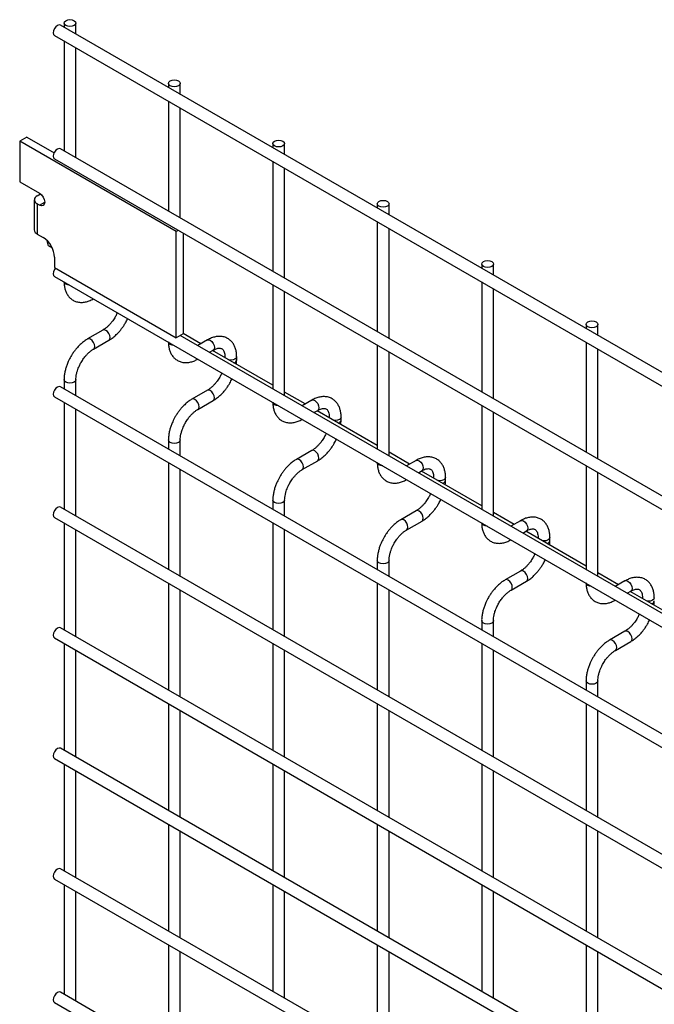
# Model space of a CAD drawing. Header units: inches. Extents: x 0.3 to 14.8, y 0.3 to 11.3.
# Tile 9 of 11: x 8.5 to 9.6, y 6.4 to 8.1. Entities that reach past the tile are written whole.
import ezdxf

# ---------------------------------------------------------------- set-up
doc = ezdxf.new("R2010")
doc.units = ezdxf.units.IN
doc.header["$MEASUREMENT"] = 0

msp = doc.modelspace()

# ---------------------------------------------------------------- linework, layer by layer
for p, q in [((10.5068, 6.9476), (8.5703, 8.0656)), ((8.5765, 8.0692), (8.5765, 8.062)), ((8.5965, 8.0505), (8.5965, 8.0692)), ((8.5603, 8.0483), (10.4968, 6.9303)), ((8.5765, 8.0389), (8.5765, 7.8528)), ((8.5965, 7.8412), (8.5965, 8.0274)), ((8.7532, 7.9671), (8.7532, 7.96)), ((8.7732, 7.9484), (8.7732, 7.9671)), ((8.7532, 7.9369), (8.7532, 7.7507)), ((8.7732, 7.7392), (8.7732, 7.9253)), ((8.5132, 7.8762), (8.5014, 7.8694)), ((8.5132, 7.8762), (8.5596, 7.8494)), ((8.5014, 7.8694), (8.5014, 7.8005)), ((8.7665, 7.7163), (8.5014, 7.8694)), ((10.5068, 6.7384), (8.5703, 7.8564)), ((8.93, 7.8651), (8.93, 7.8579)), ((8.95, 7.8464), (8.95, 7.8651)), ((8.5603, 7.839), (10.4968, 6.7211)), ((8.93, 7.8348), (8.93, 7.6487)), ((8.95, 7.6371), (8.95, 7.8233)), ((8.5014, 7.8005), (8.5349, 7.7811)), ((8.5311, 7.7766), (8.5364, 7.7797)), ((8.5364, 7.7797), (8.5376, 7.779)), ((8.5261, 7.7698), (8.5261, 7.7187)), ((8.5311, 7.7629), (8.5311, 7.7119)), ((8.5349, 7.7607), (8.5311, 7.7629)), ((8.5349, 7.7607), (8.5437, 7.7658)), ((9.1068, 7.763), (9.1068, 7.7559)), ((9.1268, 7.7443), (9.1268, 7.763)), ((9.1068, 7.7328), (9.1068, 7.5466)), ((8.5311, 7.7119), (8.5412, 7.706)), ((8.7697, 7.7181), (8.7665, 7.7163)), ((8.7665, 7.5362), (8.7665, 7.7163)), ((8.7784, 7.7131), (8.7784, 7.543)), ((9.1268, 7.5351), (9.1268, 7.7212)), ((8.5501, 7.6919), (8.5481, 7.7006)), ((8.5567, 7.6881), (8.5501, 7.6919)), ((8.5605, 7.6726), (8.5605, 7.6551)), ((9.2836, 7.661), (9.2836, 7.6538)), ((9.3036, 7.6423), (9.3036, 7.661)), ((8.5603, 7.64), (10.4968, 6.522)), ((8.5605, 7.6551), (8.7665, 7.5362)), ((8.93, 7.6256), (8.93, 7.4496)), ((9.2836, 7.6307), (9.2836, 7.4446)), ((8.95, 7.4381), (8.95, 7.614)), ((9.3036, 7.433), (9.3036, 7.6192)), ((9.4604, 7.5589), (9.4604, 7.5518)), ((9.4804, 7.5402), (9.4804, 7.5589)), ((8.6423, 7.5492), (8.6163, 7.5342)), ((8.7784, 7.543), (8.7665, 7.5362)), ((10.291, 6.6639), (8.7733, 7.5401)), ((8.808, 7.5261), (8.7784, 7.5432)), ((8.6263, 7.5169), (8.6523, 7.5319)), ((8.8191, 7.5325), (8.8028, 7.5231)), ((9.1068, 7.5235), (9.1068, 7.3476)), ((9.4604, 7.5287), (9.4604, 7.3425)), ((8.8228, 7.5115), (8.8291, 7.5152)), ((8.93, 7.4557), (8.828, 7.5145)), ((9.1268, 7.336), (9.1268, 7.512)), ((9.4804, 7.331), (9.4804, 7.5171)), ((8.8488, 7.5038), (8.8488, 7.5026)), ((8.8491, 7.5024), (8.8488, 7.5038)), ((8.8688, 7.4986), (8.8688, 7.5038)), ((8.5765, 7.4651), (8.5765, 7.4496)), ((8.5965, 7.4381), (8.5965, 7.4651)), ((10.5068, 6.3352), (8.5703, 7.4532)), ((8.8191, 7.4472), (8.7931, 7.4321)), ((8.9848, 7.424), (8.95, 7.4441)), ((8.5603, 7.4359), (10.4968, 6.3179)), ((8.5765, 7.4265), (8.5765, 7.2455)), ((8.8031, 7.4148), (8.8291, 7.4298)), ((8.9959, 7.4304), (8.9796, 7.421)), ((8.5965, 7.2339), (8.5965, 7.415)), ((8.9996, 7.4095), (9.0059, 7.4131)), ((9.1068, 7.3536), (9.0048, 7.4125)), ((9.2836, 7.4215), (9.2836, 7.2455)), ((9.3036, 7.234), (9.3036, 7.4099)), ((9.0256, 7.4017), (9.0256, 7.4005)), ((9.0259, 7.4003), (9.0256, 7.4017)), ((9.0456, 7.3965), (9.0456, 7.4017)), ((8.7532, 7.3631), (8.7532, 7.3476)), ((8.7732, 7.336), (8.7732, 7.3631)), ((8.9959, 7.3451), (8.9699, 7.3301)), ((9.1616, 7.322), (9.1268, 7.3421)), ((8.7532, 7.3245), (8.7532, 7.1434)), ((8.9799, 7.3128), (9.0059, 7.3278)), ((9.1727, 7.3284), (9.1564, 7.319)), ((8.7732, 7.1319), (8.7732, 7.3129)), ((9.1764, 7.3074), (9.1827, 7.3111)), ((9.2836, 7.2516), (9.1816, 7.3104)), ((9.4604, 7.3194), (9.4604, 7.1435)), ((9.4804, 7.1319), (9.4804, 7.3079)), ((9.2023, 7.2997), (9.2023, 7.2985)), ((9.2026, 7.2983), (9.2023, 7.2997)), ((9.2223, 7.2945), (9.2223, 7.2997)), ((8.93, 7.261), (8.93, 7.2455)), ((8.95, 7.234), (8.95, 7.261)), ((10.5068, 6.1311), (8.5703, 7.2491)), ((9.1727, 7.243), (9.1467, 7.228)), ((9.3384, 7.2199), (9.3036, 7.24)), ((8.5603, 7.2317), (10.4968, 6.1138)), ((8.5765, 7.2224), (8.5765, 7.0413)), ((8.93, 7.2224), (8.93, 7.0414)), ((9.1567, 7.2107), (9.1827, 7.2257)), ((9.3494, 7.2263), (9.3331, 7.2169)), ((8.5965, 7.0298), (8.5965, 7.2108)), ((8.95, 7.0298), (8.95, 7.2109)), ((9.3531, 7.2054), (9.3594, 7.209)), ((9.4604, 7.1495), (9.3584, 7.2084)), ((9.3791, 7.1976), (9.3791, 7.1964)), ((9.3794, 7.1962), (9.3791, 7.1976)), ((9.3991, 7.1924), (9.3991, 7.1976)), ((9.1068, 7.159), (9.1068, 7.1434)), ((9.1268, 7.1319), (9.1268, 7.159)), ((9.3494, 7.141), (9.3234, 7.126)), ((9.3334, 7.1087), (9.3594, 7.1237)), ((9.5151, 7.1179), (9.4804, 7.138)), ((9.5262, 7.1243), (9.5099, 7.1149)), ((8.7532, 7.1203), (8.7532, 6.9393)), ((8.7732, 6.9277), (8.7732, 7.1088)), ((9.1068, 7.1204), (9.1068, 6.9393)), ((9.1268, 6.9278), (9.1268, 7.1088)), ((9.5299, 7.1033), (9.5362, 7.107)), ((9.6371, 7.0475), (9.5351, 7.1063)), ((9.5559, 7.0956), (9.5559, 7.0943)), ((9.5562, 7.0942), (9.5559, 7.0956)), ((9.2836, 7.0569), (9.2836, 7.0414)), ((9.3036, 7.0299), (9.3036, 7.0569)), ((10.5068, 5.9269), (8.5703, 7.0449)), ((9.5262, 7.0389), (9.5002, 7.0239)), ((8.5603, 7.0276), (10.4968, 5.9096)), ((8.5765, 7.0182), (8.5765, 6.8372)), ((8.5965, 6.8257), (8.5965, 7.0067)), ((8.93, 7.0183), (8.93, 6.8372)), ((8.95, 6.8257), (8.95, 7.0067)), ((9.2836, 7.0183), (9.2836, 6.8373)), ((9.3036, 6.8257), (9.3036, 7.0068)), ((9.5102, 7.0066), (9.5362, 7.0216)), ((9.4604, 6.9549), (9.4604, 6.9393)), ((9.4804, 6.9278), (9.4804, 6.9549)), ((8.7532, 6.9162), (8.7532, 6.7351)), ((9.1068, 6.9162), (9.1068, 6.7352)), ((9.4604, 6.9163), (9.4604, 6.7352)), ((8.7732, 6.7236), (8.7732, 6.9046)), ((9.1268, 6.7236), (9.1268, 6.9047)), ((9.4804, 6.7237), (9.4804, 6.9047)), ((10.5068, 5.7228), (8.5703, 6.8408)), ((8.5603, 6.8235), (10.4968, 5.7055)), ((8.5765, 6.8141), (8.5765, 6.6331)), ((8.93, 6.8141), (8.93, 6.6331)), ((9.2836, 6.8142), (9.2836, 6.6331)), ((8.5965, 6.6215), (8.5965, 6.8026)), ((8.95, 6.6215), (8.95, 6.8026)), ((9.3036, 6.6216), (9.3036, 6.8026)), ((8.7532, 6.7121), (8.7532, 6.531)), ((9.1068, 6.7121), (9.1068, 6.531)), ((9.4604, 6.7121), (9.4604, 6.5311)), ((8.7732, 6.5195), (8.7732, 6.7005)), ((9.1268, 6.5195), (9.1268, 6.7005)), ((9.4804, 6.5195), (9.4804, 6.7006)), ((10.5068, 5.5187), (8.5703, 6.6366)), ((8.5603, 6.6193), (10.4968, 5.5014)), ((8.5765, 6.61), (8.5765, 6.4238)), ((8.93, 6.61), (8.93, 6.429)), ((9.2836, 6.61), (9.2836, 6.429)), ((8.5965, 6.4123), (8.5965, 6.5984)), ((8.95, 6.4174), (8.95, 6.5985)), ((9.3036, 6.4174), (9.3036, 6.5985)), ((8.7532, 6.5079), (8.7532, 6.3218)), ((9.1068, 6.5079), (9.1068, 6.3269)), ((9.4604, 6.508), (9.4604, 6.3269)), ((8.7732, 6.3102), (8.7732, 6.4964)), ((9.1268, 6.3154), (9.1268, 6.4964)), ((9.4804, 6.3154), (9.4804, 6.4964)), ((10.5068, 5.3094), (8.5703, 6.4274)), ((8.5603, 6.4101), (10.4968, 5.2921))]:
    msp.add_line(p, q)
at = {"flags": 128}
for points in [[(8.5935, 8.0733), (8.5957, 8.0714), (8.5965, 8.0692), (8.5957, 8.067), (8.5935, 8.0651), (8.5903, 8.0638), (8.5865, 8.0634), (8.5826, 8.0638), (8.5794, 8.0651), (8.5772, 8.067), (8.5765, 8.0692), (8.5772, 8.0714), (8.5794, 8.0733), (8.5826, 8.0745), (8.5865, 8.075), (8.5903, 8.0745), (8.5935, 8.0733)], [(8.5703, 8.0656), (8.568, 8.066), (8.5653, 8.0651), (8.5626, 8.0629), (8.5603, 8.0598), (8.5587, 8.0563), (8.5582, 8.0529), (8.5587, 8.05), (8.5603, 8.0483), (8.5603, 8.0483)], [(8.7703, 7.9712), (8.7725, 7.9693), (8.7732, 7.9671), (8.7725, 7.9649), (8.7703, 7.963), (8.7671, 7.9618), (8.7632, 7.9614), (8.7594, 7.9618), (8.7562, 7.963), (8.754, 7.9649), (8.7532, 7.9671), (8.754, 7.9693), (8.7562, 7.9712), (8.7594, 7.9725), (8.7632, 7.9729), (8.7671, 7.9725), (8.7703, 7.9712)], [(8.5703, 7.8564), (8.568, 7.8568), (8.5653, 7.8559), (8.5626, 7.8537), (8.5603, 7.8506), (8.5587, 7.847), (8.5582, 7.8436), (8.5587, 7.8408), (8.5603, 7.839), (8.5603, 7.839)], [(8.9471, 7.8692), (8.9493, 7.8673), (8.95, 7.8651), (8.9493, 7.8629), (8.9471, 7.861), (8.9438, 7.8597), (8.94, 7.8593), (8.9362, 7.8597), (8.933, 7.861), (8.9308, 7.8629), (8.93, 7.8651), (8.9308, 7.8673), (8.933, 7.8692), (8.9362, 7.8704), (8.94, 7.8709), (8.9438, 7.8704), (8.9471, 7.8692)], [(8.5349, 7.7811), (8.5382, 7.7784), (8.5411, 7.7745), (8.543, 7.7701), (8.5437, 7.7658), (8.543, 7.7623), (8.5411, 7.7601), (8.5382, 7.7596), (8.5349, 7.7607)], [(9.1239, 7.7671), (9.126, 7.7652), (9.1268, 7.763), (9.126, 7.7608), (9.1239, 7.7589), (9.1206, 7.7577), (9.1168, 7.7573), (9.113, 7.7577), (9.1097, 7.7589), (9.1076, 7.7608), (9.1068, 7.763), (9.1076, 7.7652), (9.1097, 7.7671), (9.113, 7.7684), (9.1168, 7.7688), (9.1206, 7.7684), (9.1239, 7.7671)], [(9.3006, 7.6651), (9.3028, 7.6632), (9.3036, 7.661), (9.3028, 7.6588), (9.3006, 7.6569), (9.2974, 7.6556), (9.2936, 7.6552), (9.2897, 7.6556), (9.2865, 7.6569), (9.2843, 7.6588), (9.2836, 7.661), (9.2843, 7.6632), (9.2865, 7.6651), (9.2897, 7.6663), (9.2936, 7.6668), (9.2974, 7.6663), (9.3006, 7.6651)], [(8.5621, 7.6542), (8.5603, 7.6516), (8.5587, 7.648), (8.5582, 7.6446), (8.5587, 7.6418), (8.5603, 7.64), (8.5603, 7.64)], [(8.5794, 7.6269), (8.5772, 7.6288), (8.5765, 7.6306)], [(8.5858, 7.6252), (8.5826, 7.6257), (8.5794, 7.6269)], [(9.4774, 7.563), (9.4796, 7.5611), (9.4804, 7.5589), (9.4796, 7.5567), (9.4774, 7.5548), (9.4742, 7.5536), (9.4704, 7.5532), (9.4665, 7.5536), (9.4633, 7.5548), (9.4611, 7.5567), (9.4604, 7.5589), (9.4611, 7.5611), (9.4633, 7.563), (9.4665, 7.5643), (9.4704, 7.5647), (9.4742, 7.5643), (9.4774, 7.563)], [(8.6524, 7.5319), (8.6539, 7.5336), (8.6544, 7.5365), (8.6539, 7.5399), (8.6523, 7.5434), (8.65, 7.5465), (8.6473, 7.5487), (8.6446, 7.5496), (8.6423, 7.5492)], [(8.6213, 7.5337), (8.6186, 7.5346), (8.6163, 7.5342), (8.6163, 7.5342)], [(8.6263, 7.5169), (8.6263, 7.5169), (8.6279, 7.5186), (8.6284, 7.5215), (8.6279, 7.5249), (8.6263, 7.5284), (8.624, 7.5315), (8.6213, 7.5337)], [(8.7562, 7.5249), (8.754, 7.5267), (8.7533, 7.5286)], [(8.7626, 7.5232), (8.7594, 7.5236), (8.7562, 7.5249)], [(8.8191, 7.5325), (8.8214, 7.5329), (8.8241, 7.532)], [(8.8241, 7.532), (8.8268, 7.5298), (8.8291, 7.5267), (8.8306, 7.5232), (8.8312, 7.5197), (8.8306, 7.5169), (8.8291, 7.5152), (8.8291, 7.5152)], [(8.8688, 7.5038), (8.868, 7.5016), (8.8659, 7.4997), (8.8626, 7.4985), (8.8588, 7.498), (8.8564, 7.4982)], [(8.5965, 7.4652), (8.5965, 7.4651), (8.5957, 7.4629), (8.5935, 7.4611), (8.5903, 7.4598), (8.5865, 7.4594), (8.5826, 7.4598), (8.5794, 7.4611), (8.5772, 7.4629), (8.5765, 7.4651), (8.5765, 7.4652)], [(8.5703, 7.4532), (8.568, 7.4536), (8.5653, 7.4527), (8.5626, 7.4505), (8.5603, 7.4474), (8.5587, 7.4439), (8.5582, 7.4404), (8.5587, 7.4376), (8.5603, 7.4359), (8.5603, 7.4359)], [(8.8291, 7.4298), (8.8306, 7.4316), (8.8312, 7.4344), (8.8306, 7.4378), (8.8291, 7.4414), (8.8268, 7.4445), (8.8241, 7.4467), (8.8214, 7.4476), (8.8191, 7.4472)], [(8.7981, 7.4317), (8.7954, 7.4326), (8.7931, 7.4321), (8.7931, 7.4321)], [(8.8031, 7.4148), (8.8031, 7.4148), (8.8046, 7.4166), (8.8052, 7.4194), (8.8046, 7.4228), (8.8031, 7.4264), (8.8008, 7.4295), (8.7981, 7.4317)], [(8.933, 7.4228), (8.9308, 7.4247), (8.93, 7.4265)], [(8.9394, 7.4211), (8.9362, 7.4216), (8.933, 7.4228)], [(8.9959, 7.4304), (8.9982, 7.4309), (9.0009, 7.4299)], [(9.0009, 7.4299), (9.0036, 7.4278), (9.0059, 7.4247), (9.0074, 7.4211), (9.0079, 7.4177), (9.0074, 7.4149), (9.0059, 7.4131), (9.0059, 7.4131)], [(9.0456, 7.4017), (9.0448, 7.3995), (9.0426, 7.3977), (9.0394, 7.3964), (9.0356, 7.396), (9.0331, 7.3961)], [(8.7732, 7.3631), (8.7732, 7.3631), (8.7725, 7.3609), (8.7703, 7.359), (8.7671, 7.3578), (8.7632, 7.3573), (8.7594, 7.3578), (8.7562, 7.359), (8.754, 7.3609), (8.7532, 7.3631), (8.7532, 7.3631)], [(9.0059, 7.3278), (9.0074, 7.3295), (9.0079, 7.3324), (9.0074, 7.3358), (9.0059, 7.3393), (9.0036, 7.3424), (9.0009, 7.3446), (8.9982, 7.3455), (8.9959, 7.3451)], [(8.9749, 7.3296), (8.9722, 7.3305), (8.9699, 7.3301), (8.9699, 7.3301)], [(8.9799, 7.3128), (8.9799, 7.3128), (8.9814, 7.3145), (8.982, 7.3174), (8.9814, 7.3208), (8.9799, 7.3243), (8.9776, 7.3274), (8.9749, 7.3296)], [(9.1097, 7.3208), (9.1076, 7.3226), (9.1068, 7.3245)], [(9.1727, 7.3284), (9.1749, 7.3288), (9.1777, 7.3279)], [(9.1777, 7.3279), (9.1804, 7.3257), (9.1827, 7.3226), (9.1842, 7.3191), (9.1847, 7.3156), (9.1842, 7.3128), (9.1827, 7.3111), (9.1827, 7.3111)], [(9.1162, 7.3191), (9.113, 7.3195), (9.1097, 7.3208)], [(9.2223, 7.2997), (9.2216, 7.2975), (9.2194, 7.2956), (9.2162, 7.2944), (9.2123, 7.2939), (9.2099, 7.2941)], [(8.95, 7.2611), (8.95, 7.261), (8.9493, 7.2588), (8.9471, 7.257), (8.9438, 7.2557), (8.94, 7.2553), (8.9362, 7.2557), (8.933, 7.257), (8.9308, 7.2588), (8.93, 7.261), (8.93, 7.2611)], [(8.5703, 7.2491), (8.568, 7.2495), (8.5653, 7.2486), (8.5626, 7.2464), (8.5603, 7.2433), (8.5587, 7.2397), (8.5582, 7.2363), (8.5587, 7.2335), (8.5603, 7.2317), (8.5603, 7.2317)], [(9.1827, 7.2257), (9.1842, 7.2275), (9.1847, 7.2303), (9.1842, 7.2337), (9.1827, 7.2373), (9.1804, 7.2404), (9.1777, 7.2426), (9.1749, 7.2435), (9.1727, 7.2431)], [(9.1517, 7.2276), (9.149, 7.2285), (9.1467, 7.228), (9.1466, 7.228)], [(9.1567, 7.2107), (9.1567, 7.2107), (9.1582, 7.2125), (9.1587, 7.2153), (9.1582, 7.2187), (9.1567, 7.2223), (9.1544, 7.2254), (9.1517, 7.2276)], [(9.2865, 7.2187), (9.2843, 7.2206), (9.2836, 7.2224)], [(9.3494, 7.2263), (9.3517, 7.2268), (9.3544, 7.2258)], [(9.3544, 7.2258), (9.3571, 7.2236), (9.3594, 7.2206), (9.361, 7.217), (9.3615, 7.2136), (9.361, 7.2108), (9.3594, 7.209), (9.3594, 7.209)], [(9.2929, 7.217), (9.2897, 7.2175), (9.2865, 7.2187)], [(9.3991, 7.1976), (9.3984, 7.1954), (9.3962, 7.1936), (9.393, 7.1923), (9.3891, 7.1919), (9.3867, 7.192)], [(9.1268, 7.159), (9.1268, 7.159), (9.126, 7.1568), (9.1239, 7.1549), (9.1206, 7.1537), (9.1168, 7.1532), (9.113, 7.1537), (9.1097, 7.1549), (9.1076, 7.1568), (9.1068, 7.159), (9.1068, 7.159)], [(9.3595, 7.1237), (9.361, 7.1254), (9.3615, 7.1283), (9.361, 7.1317), (9.3594, 7.1352), (9.3571, 7.1383), (9.3544, 7.1405), (9.3517, 7.1414), (9.3494, 7.141)], [(9.3284, 7.1255), (9.3257, 7.1264), (9.3234, 7.126), (9.3234, 7.126)], [(9.3334, 7.1087), (9.3334, 7.1087), (9.335, 7.1104), (9.3355, 7.1133), (9.335, 7.1167), (9.3334, 7.1202), (9.3312, 7.1233), (9.3284, 7.1255)], [(9.5262, 7.1243), (9.5285, 7.1247), (9.5312, 7.1238)], [(9.5312, 7.1238), (9.5339, 7.1216), (9.5362, 7.1185), (9.5377, 7.115), (9.5383, 7.1115), (9.5377, 7.1087), (9.5362, 7.107), (9.5362, 7.107)], [(9.4633, 7.1167), (9.4611, 7.1185), (9.4604, 7.1204)], [(9.4697, 7.115), (9.4665, 7.1154), (9.4633, 7.1167)], [(9.5759, 7.0956), (9.5751, 7.0934), (9.573, 7.0915), (9.5697, 7.0902), (9.5659, 7.0898), (9.5635, 7.09)], [(9.3036, 7.057), (9.3036, 7.0569), (9.3028, 7.0547), (9.3006, 7.0529), (9.2974, 7.0516), (9.2936, 7.0512), (9.2897, 7.0516), (9.2865, 7.0529), (9.2843, 7.0547), (9.2836, 7.0569), (9.2836, 7.057)], [(8.5703, 7.0449), (8.568, 7.0454), (8.5653, 7.0444), (8.5626, 7.0422), (8.5603, 7.0391), (8.5587, 7.0356), (8.5582, 7.0322), (8.5587, 7.0294), (8.5603, 7.0276), (8.5603, 7.0276)], [(9.5362, 7.0216), (9.5377, 7.0234), (9.5383, 7.0262), (9.5377, 7.0296), (9.5362, 7.0332), (9.5339, 7.0363), (9.5312, 7.0385), (9.5285, 7.0394), (9.5262, 7.039)], [(9.5052, 7.0235), (9.5025, 7.0244), (9.5002, 7.0239), (9.5002, 7.0239)], [(9.5102, 7.0066), (9.5102, 7.0066), (9.5118, 7.0084), (9.5123, 7.0112), (9.5118, 7.0146), (9.5102, 7.0182), (9.5079, 7.0213), (9.5052, 7.0235)], [(9.4804, 6.9549), (9.4804, 6.9549), (9.4796, 6.9527), (9.4774, 6.9508), (9.4742, 6.9496), (9.4704, 6.9491), (9.4665, 6.9496), (9.4633, 6.9508), (9.4611, 6.9527), (9.4604, 6.9549), (9.4604, 6.9549)], [(8.5703, 6.8408), (8.568, 6.8412), (8.5653, 6.8403), (8.5626, 6.8381), (8.5603, 6.835), (8.5587, 6.8315), (8.5582, 6.828), (8.5587, 6.8252), (8.5603, 6.8235), (8.5603, 6.8235)], [(8.5703, 6.6366), (8.568, 6.6371), (8.5653, 6.6362), (8.5626, 6.634), (8.5603, 6.6309), (8.5587, 6.6273), (8.5582, 6.6239), (8.5587, 6.6211), (8.5603, 6.6193), (8.5603, 6.6193)], [(8.5703, 6.4274), (8.568, 6.4279), (8.5653, 6.4269), (8.5626, 6.4247), (8.5603, 6.4216), (8.5587, 6.4181), (8.5582, 6.4147), (8.5587, 6.4119), (8.5603, 6.4101), (8.5603, 6.4101)]]:
    msp.add_lwpolyline(points, dxfattribs=at)
for centre, radius, start, end in [((8.5336, 7.7698), 0.00731, 110.7834, 249.2166), ((8.5345, 7.7196), 0.00842, 185.6948, 245.6253), ((8.5186, 7.6707), 0.0419, 2.6055, 57.3945), ((8.8627, 7.4998), 0.00625, 283.6149, 348.7314), ((9.0394, 7.3977), 0.00625, 283.6149, 348.7314), ((9.2162, 7.2957), 0.00625, 283.6149, 348.7314), ((9.393, 7.1936), 0.00625, 283.6149, 348.7314), ((9.5698, 7.0916), 0.00625, 283.6149, 348.7314)]:
    msp.add_arc(centre, radius, start, end)
for points, knots in [([(8.5766, 7.631), (8.5766, 7.6296), (8.5766, 7.6259), (8.5774, 7.6204), (8.5792, 7.6145), (8.5819, 7.609), (8.5856, 7.6043), (8.5903, 7.6003), (8.5961, 7.5974), (8.6025, 7.596), (8.6093, 7.5961), (8.6159, 7.5975), (8.6216, 7.5996), (8.6251, 7.6016), (8.6263, 7.6023)], [0, 0, 0, 0, 0.0546972, 0.1375114, 0.2213111, 0.3057267, 0.3908379, 0.4777237, 0.5687525, 0.6674428, 0.7584725, 0.8516333, 0.9450485, 1, 1, 1, 1]), ([(8.6668, 7.5785), (8.6665, 7.578), (8.6655, 7.5756), (8.6642, 7.5733), (8.6632, 7.5714)], [0, 0, 0, 0, 0.208039, 1, 1, 1, 1]), ([(8.6632, 7.5714), (8.6618, 7.5692), (8.6599, 7.566), (8.6566, 7.5618), (8.6537, 7.5585), (8.6502, 7.555), (8.6465, 7.5519), (8.6438, 7.55), (8.6425, 7.5493), (8.6423, 7.5492)], [0, 0, 0, 0, 0.233946, 0.329093, 0.484887, 0.643376, 0.809607, 0.978684, 1, 1, 1, 1]), ([(8.6523, 7.532), (8.6532, 7.5325), (8.6562, 7.5341), (8.6609, 7.5377), (8.6661, 7.5424), (8.6704, 7.5471), (8.6742, 7.5518), (8.6775, 7.5564), (8.681, 7.562), (8.683, 7.5661), (8.6841, 7.5685)], [0, 0, 0, 0, 0.071982, 0.230009, 0.376763, 0.510502, 0.614264, 0.732866, 0.84542, 1, 1, 1, 1]), ([(8.6164, 7.5341), (8.6155, 7.5336), (8.6126, 7.5321), (8.608, 7.5285), (8.6027, 7.5238), (8.5983, 7.5191), (8.5946, 7.5144), (8.5912, 7.5097), (8.5891, 7.5063), (8.588, 7.5045)], [0, 0, 0, 0, 0.0778655, 0.2648252, 0.4390147, 0.5990005, 0.7209984, 0.8593082, 1, 1, 1, 1]), ([(8.7533, 7.529), (8.7533, 7.5275), (8.7533, 7.5239), (8.7542, 7.5183), (8.756, 7.5124), (8.7587, 7.507), (8.7624, 7.5022), (8.7671, 7.4983), (8.7729, 7.4954), (8.7793, 7.494), (8.786, 7.494), (8.7927, 7.4954), (8.7984, 7.4975), (8.8018, 7.4995), (8.8031, 7.5003)], [0, 0, 0, 0, 0.0546972, 0.1375114, 0.2213111, 0.3057267, 0.3908379, 0.4777237, 0.5687525, 0.6674428, 0.7584725, 0.8516333, 0.9450485, 1, 1, 1, 1]), ([(8.8687, 7.5038), (8.8687, 7.5052), (8.8687, 7.5089), (8.8678, 7.5145), (8.866, 7.5204), (8.8633, 7.5258), (8.8596, 7.5305), (8.8549, 7.5344), (8.8491, 7.5373), (8.8426, 7.5386), (8.8359, 7.5386), (8.8293, 7.5371), (8.8236, 7.535), (8.8203, 7.5331), (8.8191, 7.5324)], [0, 0, 0, 0, 0.055891, 0.138867, 0.222826, 0.307399, 0.392678, 0.479776, 0.571102, 0.670205, 0.761479, 0.854858, 0.948417, 1, 1, 1, 1]), ([(8.6053, 7.4945), (8.6067, 7.4968), (8.6087, 7.4999), (8.6119, 7.5042), (8.6148, 7.5075), (8.6184, 7.5111), (8.6221, 7.5141), (8.6248, 7.5161), (8.6262, 7.5168), (8.6263, 7.5168)], [0, 0, 0, 0, 0.233338, 0.328238, 0.483641, 0.641755, 0.807615, 0.976339, 1, 1, 1, 1]), ([(8.8291, 7.5151), (8.8302, 7.5157), (8.8325, 7.517), (8.8357, 7.5181), (8.8386, 7.5186), (8.8411, 7.5185), (8.8432, 7.5179), (8.8448, 7.5169), (8.8464, 7.515), (8.8477, 7.5122), (8.8485, 7.5085), (8.8489, 7.5056), (8.8488, 7.5039), (8.8488, 7.5038)], [0, 0, 0, 0, 0.076686, 0.165037, 0.254932, 0.348995, 0.454249, 0.590794, 0.696654, 0.797635, 0.896956, 0.995312, 1, 1, 1, 1]), ([(8.588, 7.5045), (8.5865, 7.5017), (8.5843, 7.4977), (8.5818, 7.4916), (8.5799, 7.4863), (8.5782, 7.4801), (8.577, 7.4737), (8.5764, 7.4687), (8.5765, 7.4659), (8.5766, 7.4652)], [0, 0, 0, 0, 0.221268, 0.311483, 0.460164, 0.612945, 0.775445, 0.943585, 1, 1, 1, 1]), ([(8.5965, 7.4652), (8.5965, 7.4666), (8.5966, 7.4697), (8.5975, 7.4749), (8.5988, 7.4799), (8.6005, 7.4845), (8.6025, 7.4893), (8.6043, 7.4926), (8.6053, 7.4945)], [0, 0, 0, 0, 0.171377, 0.354378, 0.535542, 0.668658, 0.807018, 1, 1, 1, 1]), ([(8.8683, 7.4913), (8.8685, 7.4931), (8.8688, 7.4955), (8.8687, 7.4979), (8.8687, 7.4985)], [0, 0, 0, 0, 0.714053, 1, 1, 1, 1]), ([(8.8435, 7.4765), (8.8433, 7.476), (8.8423, 7.4736), (8.841, 7.4712), (8.84, 7.4694)], [0, 0, 0, 0, 0.208039, 1, 1, 1, 1]), ([(8.84, 7.4694), (8.8386, 7.4671), (8.8366, 7.464), (8.8334, 7.4598), (8.8305, 7.4564), (8.827, 7.4529), (8.8233, 7.4499), (8.8206, 7.448), (8.8193, 7.4473), (8.8191, 7.4472)], [0, 0, 0, 0, 0.233946, 0.329093, 0.484887, 0.643376, 0.809607, 0.978684, 1, 1, 1, 1]), ([(8.8291, 7.43), (8.83, 7.4305), (8.833, 7.4321), (8.8376, 7.4357), (8.8429, 7.4404), (8.8472, 7.445), (8.8509, 7.4497), (8.8542, 7.4544), (8.8578, 7.46), (8.8597, 7.4641), (8.8609, 7.4664)], [0, 0, 0, 0, 0.071982, 0.230009, 0.376763, 0.510502, 0.614264, 0.732866, 0.84542, 1, 1, 1, 1]), ([(8.7931, 7.432), (8.7923, 7.4316), (8.7894, 7.43), (8.7848, 7.4265), (8.7795, 7.4217), (8.7751, 7.4171), (8.7713, 7.4124), (8.7679, 7.4077), (8.7659, 7.4042), (8.7648, 7.4025)], [0, 0, 0, 0, 0.077866, 0.264825, 0.439015, 0.599, 0.720998, 0.859308, 1, 1, 1, 1]), ([(8.9301, 7.4269), (8.9301, 7.4255), (8.9301, 7.4218), (8.931, 7.4163), (8.9328, 7.4104), (8.9355, 7.4049), (8.9392, 7.4002), (8.9439, 7.3962), (8.9496, 7.3933), (8.9561, 7.3919), (8.9628, 7.392), (8.9694, 7.3934), (8.9752, 7.3955), (8.9786, 7.3975), (8.9799, 7.3982)], [0, 0, 0, 0, 0.054697, 0.137511, 0.221311, 0.305727, 0.390838, 0.477724, 0.568752, 0.667443, 0.758472, 0.851633, 0.945048, 1, 1, 1, 1]), ([(9.0455, 7.4017), (9.0455, 7.4032), (9.0455, 7.4069), (9.0446, 7.4124), (9.0428, 7.4183), (9.0401, 7.4237), (9.0364, 7.4285), (9.0317, 7.4324), (9.0259, 7.4352), (9.0194, 7.4366), (9.0127, 7.4365), (9.0061, 7.4351), (9.0004, 7.433), (8.9971, 7.431), (8.9959, 7.4303)], [0, 0, 0, 0, 0.055891, 0.138867, 0.222826, 0.307399, 0.392678, 0.479776, 0.571102, 0.670205, 0.761479, 0.854858, 0.948417, 1, 1, 1, 1]), ([(8.7821, 7.3925), (8.7835, 7.3947), (8.7855, 7.3979), (8.7887, 7.4021), (8.7916, 7.4055), (8.7952, 7.409), (8.7988, 7.4121), (8.8016, 7.414), (8.8029, 7.4147), (8.8031, 7.4148)], [0, 0, 0, 0, 0.233338, 0.328238, 0.483641, 0.641755, 0.807615, 0.976339, 1, 1, 1, 1]), ([(9.0059, 7.4131), (9.0069, 7.4137), (9.0092, 7.4149), (9.0124, 7.416), (9.0154, 7.4165), (9.0179, 7.4165), (9.02, 7.4159), (9.0216, 7.4148), (9.0231, 7.4129), (9.0244, 7.4102), (9.0253, 7.4065), (9.0257, 7.4036), (9.0256, 7.4018), (9.0256, 7.4017)], [0, 0, 0, 0, 0.076686, 0.165037, 0.254932, 0.348995, 0.454249, 0.590794, 0.696654, 0.797635, 0.896956, 0.995312, 1, 1, 1, 1]), ([(8.7648, 7.4025), (8.7633, 7.3996), (8.7611, 7.3956), (8.7585, 7.3895), (8.7567, 7.3843), (8.7549, 7.3781), (8.7538, 7.3717), (8.7532, 7.3666), (8.7533, 7.3638), (8.7533, 7.3631)], [0, 0, 0, 0, 0.221268, 0.311483, 0.460164, 0.612945, 0.775445, 0.943585, 1, 1, 1, 1]), ([(8.7733, 7.3631), (8.7733, 7.3646), (8.7734, 7.3677), (8.7743, 7.3729), (8.7756, 7.3779), (8.7773, 7.3825), (8.7793, 7.3872), (8.7811, 7.3905), (8.7821, 7.3925)], [0, 0, 0, 0, 0.171377, 0.354378, 0.535542, 0.668658, 0.807018, 1, 1, 1, 1]), ([(9.0451, 7.3892), (9.0453, 7.391), (9.0456, 7.3935), (9.0455, 7.3958), (9.0455, 7.3965)], [0, 0, 0, 0, 0.714053, 1, 1, 1, 1]), ([(9.0203, 7.3744), (9.0201, 7.3739), (9.0191, 7.3715), (9.0178, 7.3692), (9.0168, 7.3673)], [0, 0, 0, 0, 0.208039, 1, 1, 1, 1]), ([(9.0168, 7.3673), (9.0154, 7.3651), (9.0134, 7.3619), (9.0102, 7.3577), (9.0073, 7.3544), (9.0038, 7.3508), (9.0001, 7.3478), (8.9974, 7.3459), (8.996, 7.3452), (8.9959, 7.3451)], [0, 0, 0, 0, 0.233946, 0.3290926, 0.4848865, 0.6433764, 0.8096067, 0.9786836, 1, 1, 1, 1]), ([(9.0059, 7.3279), (9.0068, 7.3284), (9.0098, 7.33), (9.0144, 7.3336), (9.0196, 7.3383), (9.024, 7.343), (9.0277, 7.3476), (9.031, 7.3523), (9.0345, 7.3579), (9.0365, 7.362), (9.0377, 7.3644)], [0, 0, 0, 0, 0.071982, 0.230009, 0.376763, 0.510502, 0.614264, 0.732866, 0.84542, 1, 1, 1, 1]), ([(8.9699, 7.33), (8.9691, 7.3295), (8.9662, 7.328), (8.9615, 7.3244), (8.9563, 7.3197), (8.9519, 7.315), (8.9481, 7.3103), (8.9447, 7.3056), (8.9426, 7.3022), (8.9416, 7.3004)], [0, 0, 0, 0, 0.077866, 0.264825, 0.439015, 0.599, 0.720998, 0.859308, 1, 1, 1, 1]), ([(9.1069, 7.3249), (9.1069, 7.3234), (9.1069, 7.3198), (9.1078, 7.3142), (9.1095, 7.3083), (9.1122, 7.3029), (9.1159, 7.2981), (9.1206, 7.2942), (9.1264, 7.2913), (9.1329, 7.2899), (9.1396, 7.2899), (9.1462, 7.2913), (9.152, 7.2934), (9.1554, 7.2954), (9.1567, 7.2962)], [0, 0, 0, 0, 0.054697, 0.137511, 0.221311, 0.305727, 0.390838, 0.477724, 0.568752, 0.667443, 0.758472, 0.851633, 0.945048, 1, 1, 1, 1]), ([(9.2223, 7.2997), (9.2223, 7.3011), (9.2223, 7.3048), (9.2214, 7.3104), (9.2196, 7.3163), (9.2169, 7.3217), (9.2132, 7.3264), (9.2084, 7.3303), (9.2026, 7.3332), (9.1962, 7.3345), (9.1895, 7.3345), (9.1828, 7.333), (9.1772, 7.3309), (9.1739, 7.329), (9.1727, 7.3283)], [0, 0, 0, 0, 0.055891, 0.138867, 0.222826, 0.307399, 0.392678, 0.479776, 0.571102, 0.670205, 0.761479, 0.854858, 0.948417, 1, 1, 1, 1]), ([(8.9589, 7.2904), (8.9603, 7.2927), (8.9622, 7.2958), (8.9655, 7.3001), (8.9684, 7.3034), (8.9719, 7.307), (8.9756, 7.31), (8.9783, 7.312), (8.9797, 7.3127), (8.9799, 7.3127)], [0, 0, 0, 0, 0.233338, 0.328238, 0.483641, 0.641755, 0.807615, 0.976339, 1, 1, 1, 1]), ([(9.1826, 7.311), (9.1837, 7.3116), (9.186, 7.3129), (9.1892, 7.314), (9.1922, 7.3145), (9.1947, 7.3144), (9.1967, 7.3138), (9.1983, 7.3128), (9.1999, 7.3109), (9.2012, 7.3081), (9.2021, 7.3044), (9.2024, 7.3015), (9.2023, 7.2998), (9.2023, 7.2997)], [0, 0, 0, 0, 0.076686, 0.165037, 0.254932, 0.348995, 0.454249, 0.590794, 0.696654, 0.797635, 0.896956, 0.995312, 1, 1, 1, 1]), ([(8.9416, 7.3004), (8.94, 7.2976), (8.9379, 7.2936), (8.9353, 7.2875), (8.9334, 7.2822), (8.9317, 7.276), (8.9306, 7.2696), (8.93, 7.2646), (8.9301, 7.2618), (8.9301, 7.2611)], [0, 0, 0, 0, 0.221268, 0.311483, 0.460164, 0.612945, 0.775445, 0.943585, 1, 1, 1, 1]), ([(8.95, 7.2611), (8.9501, 7.2625), (8.9502, 7.2656), (8.9511, 7.2708), (8.9524, 7.2758), (8.954, 7.2804), (8.9561, 7.2852), (8.9578, 7.2885), (8.9589, 7.2904)], [0, 0, 0, 0, 0.171377, 0.354378, 0.535542, 0.668658, 0.807018, 1, 1, 1, 1]), ([(9.2218, 7.2872), (9.2221, 7.289), (9.2224, 7.2914), (9.2223, 7.2938), (9.2223, 7.2944)], [0, 0, 0, 0, 0.714053, 1, 1, 1, 1]), ([(9.1971, 7.2724), (9.1969, 7.2719), (9.1959, 7.2695), (9.1946, 7.2671), (9.1935, 7.2653)], [0, 0, 0, 0, 0.208039, 1, 1, 1, 1]), ([(9.1935, 7.2653), (9.1921, 7.263), (9.1902, 7.2599), (9.1869, 7.2557), (9.1841, 7.2523), (9.1805, 7.2488), (9.1769, 7.2458), (9.1742, 7.2439), (9.1728, 7.2432), (9.1727, 7.2431)], [0, 0, 0, 0, 0.233946, 0.329093, 0.484887, 0.643376, 0.809607, 0.978684, 1, 1, 1, 1]), ([(9.1826, 7.2259), (9.1836, 7.2264), (9.1865, 7.228), (9.1912, 7.2316), (9.1964, 7.2363), (9.2007, 7.2409), (9.2045, 7.2456), (9.2078, 7.2503), (9.2113, 7.2559), (9.2133, 7.26), (9.2145, 7.2623)], [0, 0, 0, 0, 0.071982, 0.230009, 0.376763, 0.510502, 0.614264, 0.732866, 0.84542, 1, 1, 1, 1]), ([(9.1467, 7.2279), (9.1458, 7.2275), (9.1429, 7.2259), (9.1383, 7.2224), (9.133, 7.2176), (9.1287, 7.213), (9.1249, 7.2083), (9.1215, 7.2036), (9.1194, 7.2001), (9.1184, 7.1984)], [0, 0, 0, 0, 0.077866, 0.264825, 0.439015, 0.599, 0.720998, 0.859308, 1, 1, 1, 1]), ([(9.2837, 7.2228), (9.2837, 7.2214), (9.2837, 7.2177), (9.2846, 7.2122), (9.2863, 7.2063), (9.289, 7.2008), (9.2927, 7.1961), (9.2974, 7.1921), (9.3032, 7.1892), (9.3096, 7.1878), (9.3164, 7.1879), (9.323, 7.1893), (9.3287, 7.1914), (9.3322, 7.1934), (9.3334, 7.1941)], [0, 0, 0, 0, 0.054697, 0.137511, 0.221311, 0.305727, 0.390838, 0.477724, 0.568752, 0.667443, 0.758472, 0.851633, 0.945048, 1, 1, 1, 1]), ([(9.399, 7.1976), (9.399, 7.1991), (9.399, 7.2028), (9.3981, 7.2083), (9.3964, 7.2142), (9.3936, 7.2196), (9.3899, 7.2244), (9.3852, 7.2283), (9.3794, 7.2311), (9.373, 7.2325), (9.3662, 7.2324), (9.3596, 7.231), (9.354, 7.2289), (9.3506, 7.2269), (9.3494, 7.2262)], [0, 0, 0, 0, 0.055891, 0.138867, 0.222826, 0.307399, 0.392678, 0.479776, 0.571102, 0.670205, 0.761479, 0.854858, 0.948417, 1, 1, 1, 1]), ([(9.1357, 7.1884), (9.1371, 7.1906), (9.139, 7.1938), (9.1423, 7.198), (9.1452, 7.2014), (9.1487, 7.2049), (9.1524, 7.208), (9.1551, 7.2099), (9.1565, 7.2106), (9.1567, 7.2107)], [0, 0, 0, 0, 0.233338, 0.328238, 0.483641, 0.641755, 0.807615, 0.976339, 1, 1, 1, 1]), ([(9.3594, 7.209), (9.3605, 7.2096), (9.3628, 7.2108), (9.366, 7.2119), (9.369, 7.2124), (9.3714, 7.2124), (9.3735, 7.2118), (9.3751, 7.2107), (9.3767, 7.2088), (9.378, 7.2061), (9.3788, 7.2024), (9.3792, 7.1995), (9.3791, 7.1977), (9.3791, 7.1976)], [0, 0, 0, 0, 0.076686, 0.165037, 0.254932, 0.348995, 0.454249, 0.590794, 0.696654, 0.797635, 0.896956, 0.995312, 1, 1, 1, 1]), ([(9.1184, 7.1984), (9.1168, 7.1955), (9.1147, 7.1915), (9.1121, 7.1854), (9.1102, 7.1802), (9.1085, 7.174), (9.1073, 7.1676), (9.1068, 7.1625), (9.1069, 7.1597), (9.1069, 7.159)], [0, 0, 0, 0, 0.221268, 0.311483, 0.460164, 0.612945, 0.775445, 0.943585, 1, 1, 1, 1]), ([(9.3986, 7.1851), (9.3988, 7.1869), (9.3992, 7.1894), (9.3991, 7.1917), (9.399, 7.1924)], [0, 0, 0, 0, 0.714053, 1, 1, 1, 1]), ([(9.1268, 7.159), (9.1269, 7.1605), (9.1269, 7.1636), (9.1278, 7.1687), (9.1292, 7.1738), (9.1308, 7.1784), (9.1328, 7.1831), (9.1346, 7.1864), (9.1357, 7.1884)], [0, 0, 0, 0, 0.171377, 0.354378, 0.535542, 0.668658, 0.807018, 1, 1, 1, 1]), ([(9.3703, 7.1632), (9.3689, 7.161), (9.367, 7.1578), (9.3637, 7.1536), (9.3608, 7.1503), (9.3573, 7.1467), (9.3536, 7.1437), (9.3509, 7.1418), (9.3496, 7.1411), (9.3494, 7.141)], [0, 0, 0, 0, 0.233946, 0.329093, 0.484887, 0.643376, 0.809607, 0.978684, 1, 1, 1, 1]), ([(9.3594, 7.1238), (9.3603, 7.1243), (9.3633, 7.1259), (9.368, 7.1295), (9.3732, 7.1342), (9.3775, 7.1389), (9.3813, 7.1435), (9.3846, 7.1482), (9.3881, 7.1538), (9.3901, 7.1579), (9.3912, 7.1603)], [0, 0, 0, 0, 0.071982, 0.230009, 0.376763, 0.510502, 0.614264, 0.732866, 0.84542, 1, 1, 1, 1]), ([(9.3739, 7.1703), (9.3737, 7.1698), (9.3726, 7.1674), (9.3713, 7.1651), (9.3703, 7.1632)], [0, 0, 0, 0, 0.208039, 1, 1, 1, 1]), ([(9.3235, 7.1259), (9.3226, 7.1254), (9.3197, 7.1239), (9.3151, 7.1203), (9.3098, 7.1156), (9.3054, 7.1109), (9.3017, 7.1062), (9.2983, 7.1015), (9.2962, 7.0981), (9.2951, 7.0963)], [0, 0, 0, 0, 0.077866, 0.264825, 0.439015, 0.599, 0.720998, 0.859308, 1, 1, 1, 1]), ([(9.5758, 7.0955), (9.5758, 7.097), (9.5758, 7.1007), (9.5749, 7.1063), (9.5731, 7.1122), (9.5704, 7.1176), (9.5667, 7.1223), (9.562, 7.1262), (9.5562, 7.1291), (9.5497, 7.1304), (9.543, 7.1304), (9.5364, 7.1289), (9.5307, 7.1268), (9.5274, 7.1249), (9.5262, 7.1242)], [0, 0, 0, 0, 0.055891, 0.138867, 0.222826, 0.307399, 0.392678, 0.479776, 0.571102, 0.670205, 0.761479, 0.854858, 0.948417, 1, 1, 1, 1]), ([(9.3124, 7.0863), (9.3138, 7.0886), (9.3158, 7.0917), (9.319, 7.096), (9.3219, 7.0993), (9.3255, 7.1029), (9.3292, 7.1059), (9.3319, 7.1078), (9.3333, 7.1085), (9.3334, 7.1086)], [0, 0, 0, 0, 0.2333375, 0.3282376, 0.4836415, 0.6417552, 0.8076147, 0.9763389, 1, 1, 1, 1]), ([(9.4604, 7.1208), (9.4604, 7.1193), (9.4604, 7.1157), (9.4613, 7.1101), (9.4631, 7.1042), (9.4658, 7.0988), (9.4695, 7.094), (9.4742, 7.0901), (9.48, 7.0872), (9.4864, 7.0858), (9.4931, 7.0858), (9.4998, 7.0872), (9.5055, 7.0893), (9.5089, 7.0913), (9.5102, 7.0921)], [0, 0, 0, 0, 0.054697, 0.137511, 0.221311, 0.305727, 0.390838, 0.477724, 0.568752, 0.667443, 0.758472, 0.851633, 0.945048, 1, 1, 1, 1]), ([(9.5362, 7.1069), (9.5373, 7.1075), (9.5396, 7.1088), (9.5428, 7.1099), (9.5457, 7.1104), (9.5482, 7.1103), (9.5503, 7.1097), (9.5519, 7.1087), (9.5535, 7.1068), (9.5548, 7.104), (9.5556, 7.1003), (9.556, 7.0974), (9.5559, 7.0957), (9.5559, 7.0956)], [0, 0, 0, 0, 0.076686, 0.165037, 0.254932, 0.348995, 0.454249, 0.590794, 0.696654, 0.797635, 0.896956, 0.995312, 1, 1, 1, 1]), ([(9.2951, 7.0963), (9.2936, 7.0935), (9.2914, 7.0895), (9.2889, 7.0834), (9.287, 7.0781), (9.2853, 7.0719), (9.2841, 7.0655), (9.2835, 7.0605), (9.2836, 7.0577), (9.2837, 7.057)], [0, 0, 0, 0, 0.221268, 0.311483, 0.460164, 0.612945, 0.775445, 0.943585, 1, 1, 1, 1]), ([(9.5754, 7.0831), (9.5756, 7.0849), (9.5759, 7.0873), (9.5758, 7.0897), (9.5758, 7.0903)], [0, 0, 0, 0, 0.714053, 1, 1, 1, 1]), ([(9.3036, 7.057), (9.3036, 7.0584), (9.3037, 7.0615), (9.3046, 7.0667), (9.3059, 7.0717), (9.3076, 7.0763), (9.3096, 7.0811), (9.3114, 7.0844), (9.3124, 7.0863)], [0, 0, 0, 0, 0.171377, 0.354378, 0.535542, 0.668658, 0.807018, 1, 1, 1, 1]), ([(9.5471, 7.0612), (9.5457, 7.0589), (9.5438, 7.0558), (9.5405, 7.0516), (9.5376, 7.0482), (9.5341, 7.0447), (9.5304, 7.0417), (9.5277, 7.0397), (9.5264, 7.0391), (9.5262, 7.039)], [0, 0, 0, 0, 0.233946, 0.3290926, 0.4848865, 0.6433764, 0.8096067, 0.9786836, 1, 1, 1, 1]), ([(9.5362, 7.0218), (9.5371, 7.0223), (9.5401, 7.0239), (9.5448, 7.0275), (9.55, 7.0322), (9.5543, 7.0368), (9.5581, 7.0415), (9.5613, 7.0462), (9.5649, 7.0518), (9.5669, 7.0559), (9.568, 7.0582)], [0, 0, 0, 0, 0.071982, 0.230009, 0.376763, 0.510502, 0.614264, 0.732866, 0.84542, 1, 1, 1, 1]), ([(9.5506, 7.0683), (9.5504, 7.0678), (9.5494, 7.0654), (9.5481, 7.063), (9.5471, 7.0612)], [0, 0, 0, 0, 0.208039, 1, 1, 1, 1]), ([(9.5002, 7.0238), (9.4994, 7.0234), (9.4965, 7.0218), (9.4919, 7.0183), (9.4866, 7.0135), (9.4822, 7.0089), (9.4784, 7.0042), (9.4751, 6.9995), (9.473, 6.996), (9.4719, 6.9943)], [0, 0, 0, 0, 0.077866, 0.264825, 0.439015, 0.599, 0.720998, 0.859308, 1, 1, 1, 1]), ([(9.4892, 6.9843), (9.4906, 6.9865), (9.4926, 6.9897), (9.4958, 6.9939), (9.4987, 6.9973), (9.5023, 7.0008), (9.506, 7.0038), (9.5087, 7.0058), (9.51, 7.0065), (9.5102, 7.0066)], [0, 0, 0, 0, 0.233338, 0.328238, 0.483641, 0.641755, 0.807615, 0.976339, 1, 1, 1, 1]), ([(9.4719, 6.9943), (9.4704, 6.9914), (9.4682, 6.9874), (9.4657, 6.9813), (9.4638, 6.9761), (9.4621, 6.9699), (9.4609, 6.9635), (9.4603, 6.9584), (9.4604, 6.9556), (9.4604, 6.9549)], [0, 0, 0, 0, 0.221268, 0.311483, 0.460164, 0.612945, 0.775445, 0.943585, 1, 1, 1, 1]), ([(9.4804, 6.9549), (9.4804, 6.9564), (9.4805, 6.9594), (9.4814, 6.9646), (9.4827, 6.9697), (9.4844, 6.9743), (9.4864, 6.979), (9.4882, 6.9823), (9.4892, 6.9843)], [0, 0, 0, 0, 0.171377, 0.354378, 0.535542, 0.668658, 0.807018, 1, 1, 1, 1])]:
    msp.add_open_spline(points, degree=3, knots=knots)

doc.saveas('drawing.dxf')
